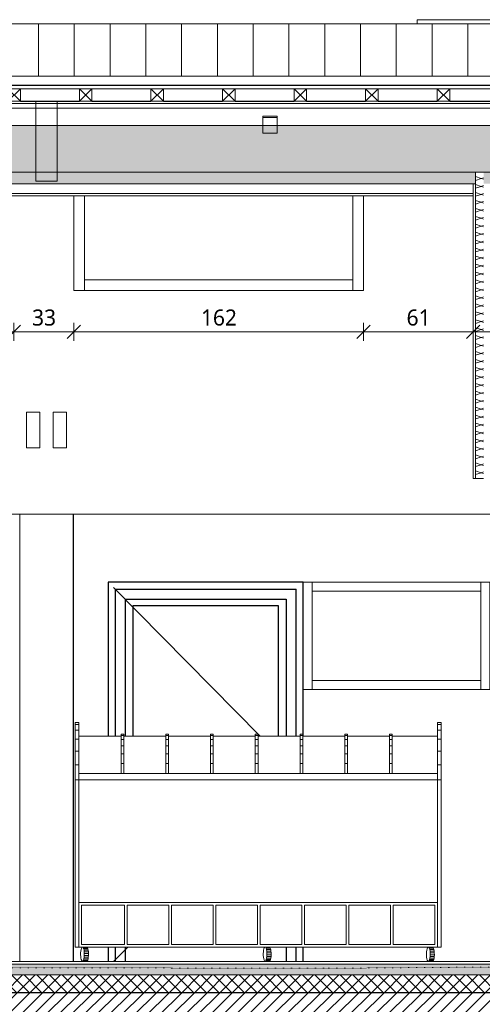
# Model space of a CAD drawing. Header units: millimetres. Extents: x -14541 to 215560, y -3285 to 6136.
# Tile 47 of 50: x 190417 to 193004, y -240 to 5264. Entities that reach past the tile are written whole.
import ezdxf

# ---------------------------------------------------------------- set-up
doc = ezdxf.new("R2010")
doc.units = ezdxf.units.MM
doc.linetypes.add('A-pointilles', pattern=[0.53, 0, -0.53])
for name, color, linetype, lineweight in [('A-ANNO-DIMS', 211, 'Continuous', 9), ('A-ANNO-DIMS-50', 211, 'Continuous', 9), ('A-COLS', 52, 'Continuous', 13), ('A-DETL-GENF', 92, 'Continuous', 13), ('A-DOOR', 31, 'Continuous', 25), ('A-DOOR-FRAM', 31, 'Continuous', 25), ('A-FLOR-FNSH', 192, 'Continuous', 13), ('A-FLOR-MCUT', 51, 'Continuous', 13), ('A-FLOR-PATT', 8, 'Continuous', 13), ('A-GENM', 13, 'Continuous', 13), ('A-GLAZ-CWMG', 51, 'Continuous', 13), ('A-ROOF', 132, 'Continuous', 13), ('A-ROOF-FNSH', 132, 'Continuous', 13), ('A-ROOF-PATT', 132, 'Continuous', 13), ('A-WALL', 113, 'Continuous', 13), ('A-WALL-FNSH', 113, 'Continuous', 13), ('A-WALL-PATT', 111, 'Continuous', 13), ('C-TOPO-FNSH', 192, 'A-pointilles', 13), ('I-WALL', 2, 'Continuous', 13), ('Q-SPCQ', 91, 'Continuous', 13), ('S-BEAM', 12, 'Continuous', 13)]:
    doc.layers.add(name, color=color, linetype=linetype, lineweight=lineweight)
doc.styles.add('Trebuchet MS', font='trebuc.ttf', dxfattribs={"height": 90})
doc.dimstyles.new('Cotes100e_Intérieur', dxfattribs={"dimscale": 304.8, "dimtxt": 92.785582, "dimasz": 0.246063, "dimexe": 0.164042, "dimexo": 0.0625, "dimgap": 0.032808, "dimtad": 1, "dimdec": 0, "dimlfac": 0.1, "dimzin": 0, "dimdsep": 46, "dimtxsty": 'Trebuchet MS', "dimblk1": 'OBLIQUE', "dimblk2": 'OBLIQUE', "dimsah": 1, "dimcen": 0.09, "dimdle": 0.164042, "dimazin": 0, "dimtfac": 1, "dimtdec": 4, "dimtix": 1, "dimtmove": 0, "dimatfit": 3, "dimfxl": 0.164042, "dimfxlon": 1, "dimtvp": 1, "dimtolj": 1, "dimtzin": 0, "dimarcsym": 2})
pattern_1 = [(262.1, (194848.955, 4687.28), (36.34543, -195.43527), [15.715, -110.008]), (262.1, (194869.29, 4605.13), (36.34543, -195.43527), [15.715, -110.008]), (262.1, (194813.5, 4660.47), (36.34543, -195.43527), [15.715, -110.008]), (262.1, (194833.835, 4578.316), (36.34543, -195.43527), [15.715, -110.008]), (288.665, (194846.795, 4671.713), (143.595444, -337.245644), [35.141, -245.986]), (288.665, (194858.042, 4638.42), (143.595444, -337.245644), [35.141, -245.986]), (288.665, (194811.342, 4644.9), (143.595444, -337.245644), [35.141, -245.986]), (288.665, (194822.59, 4611.608), (143.595444, -337.245644), [35.141, -245.986]), (352.1, (194887.014, 4618.534), (-178.1552, 88.18539), [15.715, -110.008]), (352.1, (194813.5, 4660.47), (-178.1552, 88.18539), [15.715, -110.008]), (352.1, (194851.56, 4591.72), (-178.1552, 88.18539), [15.715, -110.008]), (352.1, (194778.05, 4633.654), (-178.1552, 88.18539), [15.715, -110.008]), (325.535, (194858.042, 4638.42), (-285.405624, 229.995447), [35.141, -245.986]), (325.535, (194829.07, 4658.307), (-285.405624, 229.995447), [35.141, -245.986]), (325.535, (194822.59, 4611.608), (-285.405624, 229.995447), [35.141, -245.986]), (325.535, (194793.616, 4631.494), (-285.405624, 229.995447), [35.141, -245.986])]

# ---------------------------------------------------------------- blocks, each defined once
blk = doc.blocks.new('Family - Object-249928-COUPE DD_50')
at = {"layer": 'A-GENM', "lineweight": 18}
for p, q in [((5066.6, 1262.5), (5066.6, 1270)), ((5066.6, 1270), (5081.6, 1270)), ((5081.6, 1262.5), (5081.6, 1270)), ((5066.6, 1240.5), (5066.6, 1262.5)), ((5066.6, 1262.5), (5081.6, 1262.5)), ((5066.6, 1205.6), (5066.6, 1240.5)), ((5066.6, 1240.5), (5081.6, 1240.5)), ((5081.6, 1262.5), (5081.6, 1240.5)), ((5081.6, 1240.5), (5081.6, 1205.6)), ((5066.6, 1160), (5066.6, 1205.6)), ((5066.6, 1205.6), (5081.6, 1205.6)), ((5066.6, 1106.9), (5066.6, 1160)), ((5081.6, 1160), (5066.6, 1160)), ((5081.6, 1205.6), (5081.6, 1160)), ((5081.6, 1106.9), (5081.6, 1160)), ((5066.6, 1050), (5066.6, 1106.9)), ((5066.6, 1106.9), (5081.6, 1106.9)), ((5081.6, 1106.9), (5081.6, 1050)), ((5081.6, 1050), (5066.6, 1050))]:
    blk.add_line(p, q, dxfattribs=at)
blk = doc.blocks.new('Family - Object-249930-COUPE DD_50')
at = {"layer": 'A-GENM', "lineweight": 18}
for p, q in [((6085.6, 1324.1), (6085.6, 1335)), ((6085.6, 1335), (6105.6, 1335)), ((6085.6, 1292.1), (6085.6, 1324.1)), ((6105.6, 1324.1), (6085.6, 1324.1)), ((6105.6, 1335), (6105.6, 1324.1)), ((6105.6, 1324.1), (6105.6, 1292.1)), ((6085.6, 1241.3), (6085.6, 1292.1)), ((6105.6, 1292.1), (6085.6, 1292.1)), ((6105.6, 1292.1), (6105.6, 1241.3)), ((6085.6, 1175), (6085.6, 1241.3)), ((6085.6, 1241.3), (6105.6, 1241.3)), ((6105.6, 1241.3), (6105.6, 1175)), ((6085.6, 1097.8), (6085.6, 1175)), ((6105.6, 1175), (6085.6, 1175)), ((6105.6, 1175), (6105.6, 1097.8)), ((6085.6, 1015), (6085.6, 1097.8)), ((6105.6, 1097.8), (6085.6, 1097.8)), ((6105.6, 1097.8), (6105.6, 1015)), ((6085.6, 80), (6085.6, 1015)), ((6105.6, 1015), (6085.6, 1015)), ((6105.6, 1015), (6105.6, 80)), ((6085.6, 80), (6105.6, 80))]:
    blk.add_line(p, q, dxfattribs=at)
blk = doc.blocks.new('Family - Object-249932-COUPE DD_50')
at = {"layer": 'A-GENM', "lineweight": 18}
for p, q in [((4059.1, 1324.1), (4059.1, 1335)), ((4059.1, 1335), (4079.1, 1335)), ((4059.1, 1292.1), (4059.1, 1324.1)), ((4079.1, 1324.1), (4059.1, 1324.1)), ((4079.1, 1335), (4079.1, 1324.1)), ((4079.1, 1324.1), (4079.1, 1292.1)), ((4059.1, 1241.3), (4059.1, 1292.1)), ((4079.1, 1292.1), (4059.1, 1292.1)), ((4079.1, 1292.1), (4079.1, 1241.3)), ((4059.1, 1175), (4059.1, 1241.3)), ((4059.1, 1241.3), (4079.1, 1241.3)), ((4079.1, 1241.3), (4079.1, 1175)), ((4059.1, 1097.8), (4059.1, 1175)), ((4079.1, 1175), (4059.1, 1175)), ((4079.1, 1175), (4079.1, 1097.8)), ((4059.1, 1015), (4059.1, 1097.8)), ((4079.1, 1097.8), (4059.1, 1097.8)), ((4079.1, 1097.8), (4079.1, 1015)), ((4079.1, 1015), (4059.1, 1015)), ((4059.1, 1015), (4059.1, 80)), ((4079.1, 80), (4079.1, 1015)), ((4059.1, 80), (4079.1, 80))]:
    blk.add_line(p, q, dxfattribs=at)
blk = doc.blocks.new('Family - Object-249934-COUPE DD_50')
at = {"layer": 'A-GENM', "lineweight": 18}
for p, q in [((5816.6, 1262.5), (5816.6, 1270)), ((5816.6, 1270), (5831.6, 1270)), ((5831.6, 1262.5), (5831.6, 1270)), ((5816.6, 1240.5), (5816.6, 1262.5)), ((5816.6, 1262.5), (5831.6, 1262.5)), ((5816.6, 1205.6), (5816.6, 1240.5)), ((5816.6, 1240.5), (5831.6, 1240.5)), ((5831.6, 1262.5), (5831.6, 1240.5)), ((5831.6, 1240.5), (5831.6, 1205.6)), ((5816.6, 1160), (5816.6, 1205.6)), ((5816.6, 1205.6), (5831.6, 1205.6)), ((5816.6, 1106.9), (5816.6, 1160)), ((5831.6, 1160), (5816.6, 1160)), ((5831.6, 1205.6), (5831.6, 1160)), ((5831.6, 1106.9), (5831.6, 1160)), ((5816.6, 1050), (5816.6, 1106.9)), ((5816.6, 1106.9), (5831.6, 1106.9)), ((5831.6, 1106.9), (5831.6, 1050)), ((5831.6, 1050), (5816.6, 1050))]:
    blk.add_line(p, q, dxfattribs=at)
blk = doc.blocks.new('Family - Object-249936-COUPE DD_50')
at = {"layer": 'A-GENM', "lineweight": 18}
for p, q in [((4316.6, 1262.5), (4316.6, 1270)), ((4316.6, 1270), (4331.6, 1270)), ((4331.6, 1262.5), (4331.6, 1270)), ((4316.6, 1240.5), (4316.6, 1262.5)), ((4316.6, 1262.5), (4331.6, 1262.5)), ((4316.6, 1205.6), (4316.6, 1240.5)), ((4316.6, 1240.5), (4331.6, 1240.5)), ((4331.6, 1262.5), (4331.6, 1240.5)), ((4331.6, 1240.5), (4331.6, 1205.6)), ((4316.6, 1160), (4316.6, 1205.6)), ((4316.6, 1205.6), (4331.6, 1205.6)), ((4316.6, 1106.9), (4316.6, 1160)), ((4331.6, 1160), (4316.6, 1160)), ((4331.6, 1205.6), (4331.6, 1160)), ((4331.6, 1106.9), (4331.6, 1160)), ((4316.6, 1050), (4316.6, 1106.9)), ((4316.6, 1106.9), (4331.6, 1106.9)), ((4331.6, 1106.9), (4331.6, 1050)), ((4331.6, 1050), (4316.6, 1050))]:
    blk.add_line(p, q, dxfattribs=at)
blk = doc.blocks.new('Family - Object-249938-COUPE DD_50')
at = {"layer": 'A-GENM', "lineweight": 18}
for p, q in [((5566.6, 1262.5), (5566.6, 1270)), ((5566.6, 1270), (5581.6, 1270)), ((5581.6, 1262.5), (5581.6, 1270)), ((5566.6, 1240.5), (5566.6, 1262.5)), ((5566.6, 1262.5), (5581.6, 1262.5)), ((5566.6, 1205.6), (5566.6, 1240.5)), ((5566.6, 1240.5), (5581.6, 1240.5)), ((5581.6, 1262.5), (5581.6, 1240.5)), ((5581.6, 1240.5), (5581.6, 1205.6)), ((5566.6, 1160), (5566.6, 1205.6)), ((5566.6, 1205.6), (5581.6, 1205.6)), ((5566.6, 1106.9), (5566.6, 1160)), ((5581.6, 1160), (5566.6, 1160)), ((5581.6, 1205.6), (5581.6, 1160)), ((5581.6, 1106.9), (5581.6, 1160)), ((5566.6, 1050), (5566.6, 1106.9)), ((5566.6, 1106.9), (5581.6, 1106.9)), ((5581.6, 1106.9), (5581.6, 1050)), ((5581.6, 1050), (5566.6, 1050))]:
    blk.add_line(p, q, dxfattribs=at)
blk = doc.blocks.new('Family - Object-249940-COUPE DD_50')
at = {"layer": 'A-GENM', "lineweight": 18}
for p, q in [((4816.6, 1262.5), (4816.6, 1270)), ((4816.6, 1270), (4831.6, 1270)), ((4831.6, 1262.5), (4831.6, 1270)), ((4816.6, 1240.5), (4816.6, 1262.5)), ((4816.6, 1262.5), (4831.6, 1262.5)), ((4816.6, 1205.6), (4816.6, 1240.5)), ((4816.6, 1240.5), (4831.6, 1240.5)), ((4831.6, 1262.5), (4831.6, 1240.5)), ((4831.6, 1240.5), (4831.6, 1205.6)), ((4816.6, 1160), (4816.6, 1205.6)), ((4816.6, 1205.6), (4831.6, 1205.6)), ((4816.6, 1106.9), (4816.6, 1160)), ((4831.6, 1160), (4816.6, 1160)), ((4831.6, 1205.6), (4831.6, 1160)), ((4831.6, 1106.9), (4831.6, 1160)), ((4816.6, 1050), (4816.6, 1106.9)), ((4816.6, 1106.9), (4831.6, 1106.9)), ((4831.6, 1106.9), (4831.6, 1050)), ((4831.6, 1050), (4816.6, 1050))]:
    blk.add_line(p, q, dxfattribs=at)
blk = doc.blocks.new('Family - Object-249942-COUPE DD_50')
at = {"layer": 'A-GENM', "lineweight": 18}
for p, q in [((5316.6, 1262.5), (5316.6, 1270)), ((5316.6, 1270), (5331.6, 1270)), ((5331.6, 1262.5), (5331.6, 1270)), ((5316.6, 1240.5), (5316.6, 1262.5)), ((5316.6, 1262.5), (5331.6, 1262.5)), ((5316.6, 1205.6), (5316.6, 1240.5)), ((5316.6, 1240.5), (5331.6, 1240.5)), ((5331.6, 1262.5), (5331.6, 1240.5)), ((5331.6, 1240.5), (5331.6, 1205.6)), ((5316.6, 1160), (5316.6, 1205.6)), ((5316.6, 1205.6), (5331.6, 1205.6)), ((5316.6, 1106.9), (5316.6, 1160)), ((5331.6, 1160), (5316.6, 1160)), ((5331.6, 1205.6), (5331.6, 1160)), ((5331.6, 1106.9), (5331.6, 1160)), ((5316.6, 1050), (5316.6, 1106.9)), ((5316.6, 1106.9), (5331.6, 1106.9)), ((5331.6, 1106.9), (5331.6, 1050)), ((5331.6, 1050), (5316.6, 1050))]:
    blk.add_line(p, q, dxfattribs=at)
blk = doc.blocks.new('Family - Object-249944-COUPE DD_50')
at = {"layer": 'A-GENM', "lineweight": 18}
for p, q in [((4566.6, 1262.5), (4566.6, 1270)), ((4566.6, 1270), (4581.6, 1270)), ((4581.6, 1262.5), (4581.6, 1270)), ((4566.6, 1240.5), (4566.6, 1262.5)), ((4566.6, 1262.5), (4581.6, 1262.5)), ((4566.6, 1205.6), (4566.6, 1240.5)), ((4566.6, 1240.5), (4581.6, 1240.5)), ((4581.6, 1262.5), (4581.6, 1240.5)), ((4581.6, 1240.5), (4581.6, 1205.6)), ((4566.6, 1160), (4566.6, 1205.6)), ((4566.6, 1205.6), (4581.6, 1205.6)), ((4566.6, 1106.9), (4566.6, 1160)), ((4581.6, 1160), (4566.6, 1160)), ((4581.6, 1205.6), (4581.6, 1160)), ((4581.6, 1106.9), (4581.6, 1160)), ((4566.6, 1050), (4566.6, 1106.9)), ((4566.6, 1106.9), (4581.6, 1106.9)), ((4581.6, 1106.9), (4581.6, 1050)), ((4581.6, 1050), (4566.6, 1050))]:
    blk.add_line(p, q, dxfattribs=at)
blk = doc.blocks.new('Family - Object-249872-COUPE DD_50')
at = {"layer": 'A-GENM', "lineweight": 18}
for p, q in [((4316.6, 1259), (4079.1, 1259)), ((4566.6, 1259), (4331.6, 1259)), ((4816.6, 1259), (4581.6, 1259)), ((5066.6, 1259), (4831.6, 1259)), ((5316.6, 1259), (5081.6, 1259)), ((5566.6, 1259), (5331.6, 1259)), ((5816.6, 1259), (5581.6, 1259)), ((6085.6, 1259), (5831.6, 1259)), ((4079.1, 1050), (6085.6, 1050)), ((4079.1, 1015), (6085.6, 1015)), ((4079.1, 80), (4079.1, 330)), ((4079.1, 330), (6085.6, 330)), ((4094.1, 95), (4094.1, 315)), ((4334.6, 315), (4094.1, 315)), ((4334.6, 315), (4334.6, 95)), ((4582.6, 315), (4349.6, 315)), ((4349.6, 95), (4349.6, 315)), ((4582.6, 315), (4582.6, 95)), ((4597.6, 95), (4597.6, 315)), ((4830.6, 315), (4597.6, 315)), ((4830.6, 315), (4830.6, 95)), ((4845.6, 315), (5078.6, 315)), ((4845.6, 315), (4845.6, 95)), ((5078.6, 315), (5078.6, 95)), ((5326.6, 315), (5093.6, 315)), ((5093.6, 95), (5093.6, 315)), ((5326.6, 315), (5326.6, 95)), ((5341.6, 95), (5341.6, 315)), ((5574.6, 315), (5341.6, 315)), ((5574.6, 315), (5574.6, 95)), ((5589.6, 95), (5589.6, 315)), ((5589.6, 315), (5822.6, 315)), ((5822.6, 315), (5822.6, 95)), ((5837.6, 95), (5837.6, 315)), ((6070.6, 315), (5837.6, 315)), ((6070.6, 315), (6070.6, 95)), ((6085.6, 330), (6085.6, 315)), ((6085.6, 95), (6085.6, 315)), ((4079.1, 80), (6085.6, 80)), ((4090.8, 57.4), (4090, 47.5)), ((4092.3, 66.1), (4090.8, 57.4)), ((4092.3, 66.1), (4094.3, 73.1)), ((4334.6, 95), (4094.1, 95)), ((4094.3, 73.1), (4096.7, 77.8)), ((4096.7, 77.8), (4099.4, 80)), ((4099.4, 80), (4102.1, 79.4)), ((4102.1, 79.4), (4125.2, 79.4)), ((4104.6, 76.2), (4102.1, 79.4)), ((4106.9, 70.5), (4104.6, 76.2)), ((4104.6, 76.2), (4127.8, 76.2)), ((4108.7, 62.7), (4106.9, 70.5)), ((4106.9, 70.5), (4130.1, 70.5)), ((4109.9, 53.4), (4108.7, 62.7)), ((4108.7, 62.7), (4131.9, 62.7)), ((4125.2, 79.4), (4122.5, 80)), ((4127.8, 76.2), (4125.2, 79.4)), ((4130.1, 70.5), (4127.8, 76.2)), ((4131.9, 62.7), (4130.1, 70.5)), ((4133.1, 53.4), (4131.9, 62.7)), ((4349.6, 95), (4582.6, 95)), ((4830.6, 95), (4597.6, 95)), ((5078.6, 95), (4845.6, 95)), ((5093.6, 95), (5326.6, 95)), ((5111.6, 53.4), (5112.8, 62.7)), ((5112.8, 62.7), (5114.6, 70.5)), ((5116.9, 76.2), (5114.6, 70.5)), ((5116.9, 76.2), (5119.4, 79.4)), ((5122.1, 80), (5119.4, 79.4)), ((5122.1, 80), (5124.8, 77.8)), ((5127.2, 73.1), (5124.8, 77.8)), ((5124.8, 77.8), (5148, 77.8)), ((5127.2, 73.1), (5150.4, 73.1)), ((5129.2, 66.1), (5127.2, 73.1)), ((5129.2, 66.1), (5130.7, 57.4)), ((5152.4, 66.1), (5129.2, 66.1)), ((5131.5, 47.5), (5130.7, 57.4)), ((5130.7, 57.4), (5153.9, 57.4)), ((5148, 77.8), (5145.3, 80)), ((5150.4, 73.1), (5148, 77.8)), ((5152.4, 66.1), (5150.4, 73.1)), ((5153.9, 57.4), (5152.4, 66.1)), ((5153.9, 57.4), (5154.7, 47.5)), ((5341.6, 95), (5574.6, 95)), ((5589.6, 95), (5822.6, 95)), ((5837.6, 95), (6070.6, 95)), ((6024.1, 53.4), (6025.3, 62.7)), ((6025.3, 62.7), (6027.1, 70.5)), ((6027.1, 70.5), (6029.4, 76.2)), ((6029.4, 76.2), (6031.9, 79.4)), ((6031.9, 79.4), (6034.6, 80)), ((6034.6, 80), (6037.3, 77.8)), ((6037.3, 77.8), (6039.7, 73.1)), ((6060.5, 77.8), (6037.3, 77.8)), ((6039.7, 73.1), (6062.9, 73.1)), ((6039.7, 73.1), (6041.7, 66.1)), ((6041.7, 66.1), (6064.9, 66.1)), ((6041.7, 66.1), (6043.2, 57.4)), ((6043.2, 57.4), (6044, 47.5)), ((6066.4, 57.4), (6043.2, 57.4)), ((6060.5, 77.8), (6057.8, 80)), ((6062.9, 73.1), (6060.5, 77.8)), ((6064.9, 66.1), (6062.9, 73.1)), ((6064.9, 66.1), (6066.4, 57.4)), ((6066.4, 57.4), (6067.2, 47.5)), ((6085.6, 80), (6085.6, 95)), ((4090, 47.5), (4089.8, 37)), ((4090.4, 26.8), (4089.8, 37)), ((4091.6, 17.5), (4090.4, 26.8)), ((4093.4, 9.7), (4091.6, 17.5)), ((4095.7, 4), (4093.4, 9.7)), ((4098.2, 0.8), (4095.7, 4)), ((4098.2, 0.8), (4100.9, 0.2)), ((4100.9, 0.2), (4103.6, 2.4)), ((4100.9, 0.2), (4124.1, 0.2)), ((4103.6, 2.4), (4106, 7.1)), ((4126.8, 2.4), (4103.6, 2.4)), ((4106, 7.1), (4108, 14.1)), ((4106, 7.1), (4129.2, 7.1)), ((4109.5, 22.8), (4108, 14.1)), ((4108, 14.1), (4131.2, 14.1)), ((4109.5, 22.8), (4110.3, 32.8)), ((4132.7, 22.8), (4109.5, 22.8)), ((4110.5, 43.2), (4109.9, 53.4)), ((4133.1, 53.4), (4109.9, 53.4)), ((4110.3, 32.8), (4110.5, 43.2)), ((4110.3, 32.8), (4133.5, 32.8)), ((4133.7, 43.2), (4110.5, 43.2)), ((4124.1, 0.2), (4126.8, 2.4)), ((4126.8, 2.4), (4129.2, 7.1)), ((4129.2, 7.1), (4131.2, 14.1)), ((4131.2, 14.1), (4132.7, 22.8)), ((4132.7, 22.8), (4133.5, 32.8)), ((4133.7, 43.2), (4133.1, 53.4)), ((4133.5, 32.8), (4133.7, 43.2)), ((5111, 43.2), (5111.6, 53.4)), ((5111, 43.2), (5111.2, 32.8)), ((5112, 22.8), (5111.2, 32.8)), ((5112, 22.8), (5113.5, 14.1)), ((5115.5, 7.1), (5113.5, 14.1)), ((5117.9, 2.4), (5115.5, 7.1)), ((5120.6, 0.2), (5117.9, 2.4)), ((5123.3, 0.8), (5120.6, 0.2)), ((5143.7, 0.2), (5120.6, 0.2)), ((5125.8, 4), (5123.3, 0.8)), ((5123.3, 0.8), (5146.4, 0.8)), ((5128.1, 9.7), (5125.8, 4)), ((5149, 4), (5125.8, 4)), ((5129.9, 17.5), (5128.1, 9.7)), ((5128.1, 9.7), (5151.3, 9.7)), ((5131.1, 26.8), (5129.9, 17.5)), ((5153.1, 17.5), (5129.9, 17.5)), ((5131.7, 37), (5131.1, 26.8)), ((5131.1, 26.8), (5154.3, 26.8)), ((5131.5, 47.5), (5131.7, 37)), ((5154.7, 47.5), (5131.5, 47.5)), ((5154.9, 37), (5131.7, 37)), ((5143.7, 0.2), (5146.4, 0.8)), ((5146.4, 0.8), (5149, 4)), ((5149, 4), (5151.3, 9.7)), ((5151.3, 9.7), (5153.1, 17.5)), ((5153.1, 17.5), (5154.3, 26.8)), ((5154.3, 26.8), (5154.9, 37)), ((5154.9, 37), (5154.7, 47.5)), ((6023.5, 43.2), (6024.1, 53.4)), ((6023.7, 32.8), (6023.5, 43.2)), ((6024.5, 22.8), (6023.7, 32.8)), ((6026, 14.1), (6024.5, 22.8)), ((6028, 7.1), (6026, 14.1)), ((6030.4, 2.4), (6028, 7.1)), ((6033.1, 0.2), (6030.4, 2.4)), ((6035.8, 0.8), (6033.1, 0.2)), ((6056.2, 0.2), (6033.1, 0.2)), ((6038.3, 4), (6035.8, 0.8)), ((6035.8, 0.8), (6058.9, 0.8)), ((6040.6, 9.7), (6038.3, 4)), ((6061.5, 4), (6038.3, 4)), ((6042.4, 17.5), (6040.6, 9.7)), ((6040.6, 9.7), (6063.8, 9.7)), ((6043.6, 26.8), (6042.4, 17.5)), ((6065.6, 17.5), (6042.4, 17.5)), ((6044.2, 37), (6043.6, 26.8)), ((6043.6, 26.8), (6066.8, 26.8)), ((6044, 47.5), (6067.2, 47.5)), ((6044, 47.5), (6044.2, 37)), ((6067.4, 37), (6044.2, 37)), ((6058.9, 0.8), (6056.2, 0.2)), ((6058.9, 0.8), (6061.5, 4)), ((6061.5, 4), (6063.8, 9.7)), ((6063.8, 9.7), (6065.6, 17.5)), ((6065.6, 17.5), (6066.8, 26.8)), ((6066.8, 26.8), (6067.4, 37)), ((6067.2, 47.5), (6067.4, 37))]:
    blk.add_line(p, q, dxfattribs=at)
blk = doc.blocks.new('PU24-01_SAINTJULIEN_ReconstructionGroupeScolaire_AVP_3D Vestiaires maternelles_ifc-15-COUPE DD_50')
at = {"layer": 'A-GENM', "color": 10, "lineweight": 18}
for name in ['Family - Object-249932-COUPE DD_50', 'Family - Object-249930-COUPE DD_50', 'Family - Object-249936-COUPE DD_50', 'Family - Object-249944-COUPE DD_50', 'Family - Object-249940-COUPE DD_50', 'Family - Object-249928-COUPE DD_50', 'Family - Object-249942-COUPE DD_50', 'Family - Object-249938-COUPE DD_50', 'Family - Object-249934-COUPE DD_50', 'Family - Object-249872-COUPE DD_50']:
    blk.add_blockref(name, (4945.6, 0), dxfattribs=at)
blk = doc.blocks.new('Family - IfcBeam - POTEAU-251726-COUPE DD_50')
at = {"layer": 'S-BEAM', "color": 10, "lineweight": 18}
for p, q in [((8696.2, 2499.1), (8696.2, 0)), ((8993.2, 2499.1), (8993.2, 0))]:
    blk.add_line(p, q, dxfattribs=at)
blk = doc.blocks.new('Family - IfcBeam - POUTRE-251738-COUPE DD_50')
at = {"layer": 'S-BEAM', "color": 10, "lineweight": 18}
for p, q in [((8784.7, 4807.9), (8784.7, 4796.2)), ((8891.9, 4796.2), (8784.7, 4796.2)), ((8784.7, 4796.2), (8784.7, 4743.9)), ((8904.7, 4796.2), (8891.9, 4796.2)), ((8904.7, 4807.9), (8904.7, 4796.2)), ((8904.7, 4743.9), (8904.7, 4796.2)), ((8784.7, 4743.9), (8784.7, 4361.3)), ((8904.7, 4361.3), (8904.7, 4743.9)), ((8784.7, 4361.3), (8886.6, 4361.3)), ((8886.6, 4361.3), (8904.7, 4361.3))]:
    blk.add_line(p, q, dxfattribs=at)
blk = doc.blocks.new('Family - IfcBeam - POUTRE-251870-COUPE DD_50')
at = {"layer": 'S-BEAM', "color": 10, "lineweight": 18}
for p, q in [((8799.8, 3070), (8732.2, 3070)), ((8732.2, 3070), (8732.2, 3050.3)), ((8732.2, 3050.3), (8732.2, 2870)), ((8807.2, 3070), (8799.8, 3070)), ((8807.2, 2889.7), (8807.2, 3070)), ((8732.2, 2870), (8739.5, 2870)), ((8739.5, 2870), (8807.2, 2870)), ((8807.2, 2870), (8807.2, 2889.7))]:
    blk.add_line(p, q, dxfattribs=at)
blk = doc.blocks.new('Family - IfcBeam - POUTRE-252002-COUPE DD_50')
at = {"layer": 'S-BEAM', "color": 10, "lineweight": 18}
for p, q in [((8949.8, 3070), (8882.2, 3070)), ((8882.2, 3070), (8882.2, 3050.3)), ((8882.2, 3050.3), (8882.2, 2870)), ((8957.2, 3070), (8949.8, 3070)), ((8957.2, 2889.7), (8957.2, 3070)), ((8882.2, 2870), (8889.5, 2870)), ((8889.5, 2870), (8957.2, 2870)), ((8957.2, 2870), (8957.2, 2889.7))]:
    blk.add_line(p, q, dxfattribs=at)
blk = doc.blocks.new('Family - IfcBeam - ENTRETOISE-252072-COUPE DD_50')
at = {"layer": 'S-BEAM', "color": 10, "lineweight": 18}
for p, q in [((10053.6, 4725.3), (10133.6, 4725.3)), ((10053.6, 4725.3), (10053.6, 4717.2)), ((10132.9, 4717.2), (10053.6, 4717.2)), ((10053.6, 4717.2), (10053.6, 4716.4)), ((10053.6, 4716.4), (10053.6, 4630.2)), ((10133.6, 4717.2), (10132.9, 4717.2)), ((10133.6, 4717.2), (10133.6, 4725.3)), ((10133.6, 4632.2), (10133.6, 4717.2)), ((10053.6, 4630.2), (10055.5, 4630.2)), ((10055.5, 4630.2), (10133.6, 4630.2)), ((10133.6, 4630.2), (10133.6, 4632.2))]:
    blk.add_line(p, q, dxfattribs=at)
blk = doc.blocks.new('Family - IfcBeam - PANNE-252506-COUPE DD_50')
at = {"layer": 'S-BEAM', "color": 10, "lineweight": 18}
for p, q in [((11161.7, 4796), (-934.6, 4796)), ((13050.4, 4796), (11161.7, 4796)), ((277.3, 4770.1), (13050.4, 4770.2))]:
    blk.add_line(p, q, dxfattribs=at)
blk = doc.blocks.new('GROUPE SCOLAIRE ST JULIEN - PRO - Ind A_importrevit_ifc-4-COUPE DD_50')
at = {"layer": 'S-BEAM', "color": 10, "lineweight": 18}
for name in ['Family - IfcBeam - PANNE-252506-COUPE DD_50', 'Family - IfcBeam - POUTRE-251738-COUPE DD_50', 'Family - IfcBeam - ENTRETOISE-252072-COUPE DD_50', 'Family - IfcBeam - POUTRE-251870-COUPE DD_50', 'Family - IfcBeam - POUTRE-252002-COUPE DD_50', 'Family - IfcBeam - POTEAU-251726-COUPE DD_50']:
    blk.add_blockref(name, (0, 0), dxfattribs=at)
blk = doc.blocks.new('PINT_ plein-vitré - P90 vitré-8161177-COUPE DD_50')
at = {"layer": 'A-DOOR', "color": 20}
for p, q in [((9189.9, 2120), (9189.9, 1259)), ((10279.9, 2120), (9189.9, 2120)), ((10279.9, 1259), (10279.9, 2120)), ((9229.9, 1259), (9229.9, 2080)), ((9229.9, 2080), (10239.9, 2080)), ((10239.9, 1259), (10239.9, 2080)), ((9189.9, 80), (9189.9, 0)), ((9229.9, 0), (9229.9, 80)), ((10239.9, 0), (10239.9, 80)), ((10279.9, 0), (10279.9, 80))]:
    blk.add_line(p, q, dxfattribs=at)
at = {"layer": 'A-DOOR', "color": 30, "lineweight": 13}
for p, q in [((10039, 1259), (9219.9, 2090)), ((9298.8, 80), (9219.9, 0))]:
    blk.add_line(p, q, dxfattribs=at)
at = {"layer": 'A-DOOR-FRAM', "color": 20}
for p, q in [((9284.9, 2025), (9284.9, 1259)), ((9284.9, 2025), (10184.9, 2025)), ((9330, 1259), (9330, 1990)), ((9330, 1990), (10140, 1990)), ((10140, 1990), (10140, 1259)), ((10184.9, 2025), (10184.9, 1259)), ((9284.9, 80), (9284.9, 0)), ((10184.9, 80), (10184.9, 0))]:
    blk.add_line(p, q, dxfattribs=at)
blk = doc.blocks.new('Meneau rectangulaire - 50 x 50mm-8493821-COUPE DD_50')
at = {"layer": 'A-GLAZ-CWMG', "color": 30}
for p, q in [((10329.7, 2070), (10329.7, 2120)), ((11273.7, 2120), (11273.7, 2070)), ((11273.7, 2070), (10329.7, 2070))]:
    blk.add_line(p, q, dxfattribs=at)
blk = doc.blocks.new('Meneau rectangulaire - 50 x 50mm-8077849-COUPE DD_50')
at = {"layer": 'A-GLAZ-CWMG', "color": 30}
blk.add_line((10329.7, 2120), (10329.7, 1520), dxfattribs=at)
blk = doc.blocks.new('Meneau rectangulaire - 50 x 50mm-8077736-COUPE DD_50')
at = {"layer": 'A-GLAZ-CWMG', "color": 30}
for p, q in [((12332.7, 2120), (12332.7, 1520)), ((12382.7, 2120), (12382.7, 1520))]:
    blk.add_line(p, q, dxfattribs=at)
blk = doc.blocks.new('Meneau rectangulaire - 50 x 50mm-8493822-COUPE DD_50')
at = {"layer": 'A-GLAZ-CWMG', "color": 30}
for p, q in [((10329.7, 1520), (10329.7, 1570)), ((10329.7, 1570), (11273.7, 1570)), ((11273.7, 1570), (11273.7, 1520))]:
    blk.add_line(p, q, dxfattribs=at)
blk = doc.blocks.new('Meneau rectangulaire - 60 x 60mm-8077862-COUPE DD_50')
at = {"layer": 'A-GLAZ-CWMG', "color": 30}
blk.add_line((10557.2, 3750), (10557.2, 4278.7), dxfattribs=at)
blk = doc.blocks.new('Meneau rectangulaire - 60 x 60mm-8077863-COUPE DD_50')
at = {"layer": 'A-GLAZ-CWMG', "color": 30}
blk.add_line((9057.2, 4278.7), (9057.2, 3750), dxfattribs=at)
blk = doc.blocks.new('Meneau rectangulaire - 60 x 60mm-8360159-COUPE DD_50')
at = {"layer": 'A-GLAZ-CWMG', "color": 30}
for p, q in [((9057.2, 3750), (9057.2, 3810)), ((9057.2, 3810), (10557.2, 3810)), ((10557.2, 3810), (10557.2, 3750))]:
    blk.add_line(p, q, dxfattribs=at)
blk = doc.blocks.new('Panneau Photovoltaïque 1700x1000 - Panneau Photovoltaïque 1800x1134-V32-COUPE DD_50')
at = {"layer": 'Q-SPCQ', "color": 30}
for p, q in [((12716.7, 5263.9), (10916.7, 5263.9)), ((10916.7, 5263.9), (10916.7, 5240)), ((12716.7, 5240), (12716.7, 5263.9))]:
    blk.add_line(p, q, dxfattribs=at)
blk = doc.blocks.new('Répétition de détail - Croix 70x70-8055932-COUPE DD_50')
at = {"layer": 'A-DETL-GENF'}
for p, q in [((8698.8, 4877.9), (8628.8, 4877.9)), ((8628.8, 4877.9), (8698.8, 4877.9)), ((8698.8, 4807.9), (8628.8, 4877.9)), ((8698.8, 4877.9), (8628.8, 4807.9)), ((8698.8, 4807.9), (8698.8, 4877.9)), ((8698.8, 4877.9), (8698.8, 4807.9)), ((9098.8, 4877.9), (9028.8, 4877.9)), ((9028.8, 4877.9), (9028.8, 4807.9)), ((9028.8, 4877.9), (9098.8, 4877.9)), ((9028.8, 4807.9), (9028.8, 4877.9)), ((9098.8, 4807.9), (9028.8, 4877.9)), ((9098.8, 4877.9), (9028.8, 4807.9)), ((9098.8, 4807.9), (9098.8, 4877.9)), ((9098.8, 4877.9), (9098.8, 4807.9)), ((9498.8, 4877.9), (9428.8, 4877.9)), ((9428.8, 4877.9), (9428.8, 4807.9)), ((9428.8, 4877.9), (9498.8, 4877.9)), ((9428.8, 4807.9), (9428.8, 4877.9)), ((9498.8, 4807.9), (9428.8, 4877.9)), ((9498.8, 4877.9), (9428.8, 4807.9)), ((9498.8, 4807.9), (9498.8, 4877.9)), ((9498.8, 4877.9), (9498.8, 4807.9)), ((9898.8, 4877.9), (9828.8, 4877.9)), ((9828.8, 4877.9), (9828.8, 4807.9)), ((9828.8, 4877.9), (9898.8, 4877.9)), ((9828.8, 4807.9), (9828.8, 4877.9)), ((9898.8, 4807.9), (9828.8, 4877.9)), ((9898.8, 4877.9), (9828.8, 4807.9)), ((9898.8, 4807.9), (9898.8, 4877.9)), ((9898.8, 4877.9), (9898.8, 4807.9)), ((10298.8, 4877.9), (10228.8, 4877.9)), ((10228.8, 4877.9), (10228.8, 4807.9)), ((10228.8, 4877.9), (10298.8, 4877.9)), ((10228.8, 4807.9), (10228.8, 4877.9)), ((10298.8, 4807.9), (10228.8, 4877.9)), ((10298.8, 4877.9), (10228.8, 4807.9)), ((10298.8, 4807.9), (10298.8, 4877.9)), ((10298.8, 4877.9), (10298.8, 4807.9)), ((10698.8, 4877.9), (10628.8, 4877.9)), ((10628.8, 4877.9), (10628.8, 4807.9)), ((10628.8, 4877.9), (10698.8, 4877.9)), ((10628.8, 4807.9), (10628.8, 4877.9)), ((10698.8, 4807.9), (10628.8, 4877.9)), ((10698.8, 4877.9), (10628.8, 4807.9)), ((10698.8, 4807.9), (10698.8, 4877.9)), ((10698.8, 4877.9), (10698.8, 4807.9)), ((11098.8, 4877.9), (11028.8, 4877.9)), ((11028.8, 4877.9), (11028.8, 4807.9)), ((11028.8, 4877.9), (11098.8, 4877.9)), ((11028.8, 4807.9), (11028.8, 4877.9)), ((11098.8, 4807.9), (11028.8, 4877.9)), ((11098.8, 4877.9), (11028.8, 4807.9)), ((11098.8, 4807.9), (11098.8, 4877.9)), ((11098.8, 4877.9), (11098.8, 4807.9)), ((8628.8, 4807.9), (8698.8, 4807.9)), ((8698.8, 4807.9), (8628.8, 4807.9)), ((9028.8, 4807.9), (9098.8, 4807.9)), ((9098.8, 4807.9), (9028.8, 4807.9)), ((9428.8, 4807.9), (9498.8, 4807.9)), ((9498.8, 4807.9), (9428.8, 4807.9)), ((9828.8, 4807.9), (9898.8, 4807.9)), ((9898.8, 4807.9), (9828.8, 4807.9)), ((10228.8, 4807.9), (10298.8, 4807.9)), ((10298.8, 4807.9), (10228.8, 4807.9)), ((10628.8, 4807.9), (10698.8, 4807.9)), ((10698.8, 4807.9), (10628.8, 4807.9)), ((11028.8, 4807.9), (11098.8, 4807.9)), ((11098.8, 4807.9), (11028.8, 4807.9))]:
    blk.add_line(p, q, dxfattribs=at)
blk = doc.blocks.new('DIMBLOCK20-COUPE DD_50')
at = {"layer": 'A-ANNO-DIMS-50'}
for p, q in [((188851.9, 3518.8), (188851.9, 3568.8)), ((188851.9, 3518.8), (188889.4, 3556.3)), ((190385.3, 3518.8), (190385.3, 3568.8)), ((190385.3, 3518.8), (190422.8, 3556.3)), ((188851.9, 3518.8), (188814.4, 3481.3)), ((188851.9, 3518.8), (190435.3, 3518.8)), ((188851.9, 3518.8), (188851.9, 3468.8)), ((190385.3, 3518.8), (190347.8, 3481.3)), ((190385.3, 3518.8), (190385.3, 3468.8))]:
    blk.add_line(p, q, dxfattribs=at)
at = {"layer": 'A-ANNO-DIMS-50', "color": 0, "insert": (189519.5, 3644), "char_height": 90, "width": 237.783, "attachment_point": 1, "line_spacing_factor": 1.048425, "style": 'Trebuchet MS'}
blk.add_mtext('153', dxfattribs=at)
blk = doc.blocks.new('_Oblique')
at = {"color": 0, "linetype": 'ByBlock', "lineweight": -2}
blk.add_line((-0.5, -0.5), (0.5, 0.5), dxfattribs=at)
blk = doc.blocks.new('DIMBLOCK21-COUPE DD_50')
at = {"layer": 'A-ANNO-DIMS-50'}
for p, q in [((190719.9, 3518.8), (190719.9, 3568.8)), ((190719.9, 3518.8), (190757.4, 3556.3)), ((192339.9, 3518.8), (192339.9, 3568.8)), ((192339.9, 3518.8), (192377.4, 3556.3)), ((190669.9, 3518.8), (192389.9, 3518.8)), ((190719.9, 3518.8), (190682.4, 3481.3)), ((190719.9, 3518.8), (190719.9, 3468.8)), ((192339.9, 3518.8), (192302.4, 3481.3)), ((192339.9, 3518.8), (192339.9, 3468.8))]:
    blk.add_line(p, q, dxfattribs=at)
at = {"layer": 'A-ANNO-DIMS-50', "color": 0, "insert": (191430.8, 3644), "char_height": 90, "width": 237.783, "attachment_point": 1, "line_spacing_factor": 1.048425, "style": 'Trebuchet MS'}
blk.add_mtext('162', dxfattribs=at)
blk = doc.blocks.new('DIMBLOCK23-COUPE DD_50')
at = {"layer": 'A-ANNO-DIMS-50'}
for p, q in [((190385.3, 3518.8), (190385.3, 3568.8)), ((190385.3, 3518.8), (190422.8, 3556.3)), ((190719.9, 3518.8), (190719.9, 3568.8)), ((190719.9, 3518.8), (190757.4, 3556.3)), ((190769.9, 3518.8), (190335.3, 3518.8)), ((190385.3, 3518.8), (190347.8, 3481.3)), ((190385.3, 3518.8), (190385.3, 3468.8)), ((190719.9, 3518.8), (190682.4, 3481.3)), ((190719.9, 3518.8), (190719.9, 3468.8))]:
    blk.add_line(p, q, dxfattribs=at)
at = {"layer": 'A-ANNO-DIMS-50', "color": 0, "insert": (190486.6, 3644), "char_height": 90, "width": 158.522, "attachment_point": 1, "line_spacing_factor": 1.048425, "style": 'Trebuchet MS'}
blk.add_mtext('33', dxfattribs=at)
blk = doc.blocks.new('DIMBLOCK24-COUPE DD_50')
at = {"layer": 'A-ANNO-DIMS-50'}
for p, q in [((192953.4, 3518.8), (192953.4, 3568.8)), ((192953.4, 3518.8), (192990.9, 3556.3)), ((194804.4, 3518.8), (194804.4, 3568.8)), ((194804.4, 3518.8), (194841.9, 3556.3)), ((192903.4, 3518.8), (194854.4, 3518.8)), ((192953.4, 3518.8), (192915.9, 3481.3)), ((192953.4, 3518.8), (192953.4, 3468.8)), ((194804.4, 3518.8), (194766.9, 3481.3)), ((194804.4, 3518.8), (194804.4, 3468.8))]:
    blk.add_line(p, q, dxfattribs=at)
at = {"layer": 'A-ANNO-DIMS-50', "color": 0, "insert": (193779.9, 3644), "char_height": 90, "width": 237.783, "attachment_point": 1, "line_spacing_factor": 1.048425, "style": 'Trebuchet MS'}
blk.add_mtext('185', dxfattribs=at)
blk = doc.blocks.new('DIMBLOCK25-COUPE DD_50')
at = {"layer": 'A-ANNO-DIMS-50'}
for p, q in [((192339.9, 3518.8), (192339.9, 3568.8)), ((192339.9, 3518.8), (192377.4, 3556.3)), ((192953.4, 3518.8), (192953.4, 3568.8)), ((192953.4, 3518.8), (192990.9, 3556.3)), ((192289.9, 3518.8), (193003.4, 3518.8)), ((192339.9, 3518.8), (192302.4, 3481.3)), ((192339.9, 3518.8), (192339.9, 3468.8)), ((192953.4, 3518.8), (192915.9, 3481.3)), ((192953.4, 3518.8), (192953.4, 3468.8))]:
    blk.add_line(p, q, dxfattribs=at)
at = {"layer": 'A-ANNO-DIMS-50', "color": 0, "insert": (192580.6, 3644), "char_height": 90, "width": 158.522, "attachment_point": 1, "line_spacing_factor": 1.048425, "style": 'Trebuchet MS'}
blk.add_mtext('61', dxfattribs=at)

msp = doc.modelspace()

# ---------------------------------------------------------------- hatches: boundary and pattern name
at = {"layer": 'A-FLOR-PATT'}
h = msp.add_hatch(dxfattribs=at)
h.set_pattern_fill('FP_58', color=30, style=0, pattern_type=2)
h.set_pattern_definition([(0, (178283.4, 3183.113), (203.2, 50.8), [16.764, -135.636, 16.764, -135.636, -812.8]), (0, (178283.4, 3183.113), (203.2, 50.8), [-304.8, 16.764, -288.036, 16.764, -135.636, -355.6]), (0, (178283.4, 3183.113), (203.2, 50.8), [-762, 16.764, -84.836, 16.764, -237.236]), (120, (178359.6, 3208.513), (-145.59409, 150.57636), [16.764, -135.636, 16.764, -135.636, -812.8]), (120, (178359.6, 3208.513), (-145.59409, 150.57636), [-304.8, 16.764, -288.036, 16.764, -135.636, -355.6]), (120, (178359.6, 3208.513), (-145.59409, 150.57636), [-762, 16.764, -84.836, 16.764, -237.236]), (240, (178385, 3310.113), (-57.60591, -201.37636), [16.764, -135.636, 16.764, -135.636, -812.8]), (240, (178385, 3310.113), (-57.60591, -201.37636), [-304.8, 16.764, -288.036, 16.764, -135.636, -355.6]), (240, (178385, 3310.113), (-57.60591, -201.37636), [-762, 16.764, -84.836, 16.764, -237.236])])
h.paths.add_polyline_path([(180308.3, -75), (194804.4, -75), (194804.4, -15), (180308.3, -15), (180308.3, -34.4)])
h.paths.add_polyline_path([(200018.4, -75), (200018.4, -15), (197046.8, -15), (197046.8, -75), (199972.6, -75)])
h.paths.add_polyline_path([(196948.8, -75), (196948.8, -15), (195039.4, -15), (195039.4, -75), (196855.2, -75)])
h = msp.add_hatch(dxfattribs=at)
h.set_pattern_fill('FP_8', color=30, angle=-225, style=0, pattern_type=2)
h.set_pattern_definition([(225, (190437.796, 9e-13), (35.35534, -35.35534), []), (315, (190437.796, 9e-13), (35.35534, 35.35534), [])])
h.paths.add_polyline_path([(180308.3, -175), (194804.4, -175), (194804.4, -75), (180308.3, -75), (180308.3, -93.1)])
h.paths.add_polyline_path([(200081.4, -175), (200081.4, -75), (197046.8, -75), (197046.8, -175), (200067.1, -175)])
h.paths.add_polyline_path([(196948.8, -175), (196948.8, -75), (195039.4, -75), (195039.4, -175), (196855.2, -175)])
h = msp.add_hatch(dxfattribs=at)
h.set_pattern_fill('FP_9', color=30, angle=-225, style=0, pattern_type=2)
h.set_pattern_definition([(225, (190437.796, 9e-13), (35.35534, -35.35534), [])])
h.paths.add_polyline_path([(180413.6, -305), (200093.9, -305), (200093.9, -175), (180308.3, -175), (180308.3, -305), (180353.6, -305)])
at = {"layer": 'A-ROOF-PATT'}
h = msp.add_hatch(dxfattribs=at)
h.set_pattern_fill('FP_52', color=30, style=0, pattern_type=2)
h.set_pattern_definition([(90, (181722.71, 5585.1), (-200, 1e-14), [])])
h.paths.add_polyline_path([(186841.4, 4947.9), (194821.5, 4947.9), (195207.4, 5240), (180265.1, 5240), (180736.1, 4947.9), (185329.9, 4947.9)])
h = msp.add_hatch(dxfattribs=at)
h.set_pattern_fill('FP_63', color=30, angle=-225, style=0, pattern_type=2)
h.set_pattern_definition(pattern_1)
h.paths.add_polyline_path([(190998, 4412.4), (194867.4, 4412.4), (194867.4, 4701.3), (194830.5, 4673.3), (180605.1, 4673.3), (180605.1, 4412.4), (190620.2, 4412.4)])
h = msp.add_hatch(dxfattribs=at)
h.set_pattern_fill('FP_63', color=30, angle=-225, style=0, pattern_type=2)
h.set_pattern_definition(pattern_1)
h.paths.add_polyline_path([(190620.2, 4347.1), (192966.4, 4347.1), (192966.4, 4412.4), (180605.1, 4412.4), (180605.1, 4347.1), (190242.3, 4347.1)])
h.paths.add_polyline_path([(194867.4, 4347.1), (194867.4, 4412.4), (193011.4, 4412.4), (193011.4, 4347.1), (194776.8, 4347.1)])
at = {"layer": 'A-WALL-PATT'}
h = msp.add_hatch(dxfattribs=at)
h.set_pattern_fill('FP_74', color=30, angle=-225, style=0, pattern_type=2)
h.set_pattern_definition([(315, (192953.446, 3553.776), (177.8, -88.8996), [15.715, -110.008]), (315, (193031.233, 3520.44), (177.8, -88.8996), [15.715, -110.008]), (315, (192953.446, 3509.326), (177.8, -88.8996), [15.715, -110.008]), (315, (193031.233, 3475.99), (177.8, -88.8996), [15.715, -110.008]), (341.565, (192964.558, 3542.664), (355.5996, -88.89985), [35.141, -245.986]), (341.565, (192997.895, 3531.55), (355.5996, -88.89985), [35.141, -245.986]), (341.565, (192964.558, 3498.214), (355.5996, -88.89985), [35.141, -245.986]), (341.565, (192997.895, 3487.1), (355.5996, -88.89985), [35.141, -245.986]), (45, (193031.233, 3542.66), (-177.8, -88.8996), [15.715, -110.008]), (45, (192953.446, 3509.326), (-177.8, -88.8996), [15.715, -110.008]), (45, (193031.233, 3498.21), (-177.8, -88.8996), [15.715, -110.008]), (45, (192953.446, 3464.876), (-177.8, -88.8996), [15.715, -110.008]), (18.435, (192997.895, 3531.55), (-355.5996, -88.89985), [35.141, -245.986]), (18.435, (192964.558, 3520.438), (-355.5996, -88.89985), [35.141, -245.986]), (18.435, (192997.895, 3487.1), (-355.5996, -88.89985), [35.141, -245.986]), (18.435, (192964.56, 3475.988), (-355.5996, -88.89985), [35.141, -245.986])])
h.paths.add_polyline_path([(192966.4, 2700), (193011.4, 2700), (193011.4, 4412.4), (192966.4, 4412.4), (192966.4, 3098.6)])

# ---------------------------------------------------------------- linework, layer by layer
at = {"layer": 'A-COLS', "color": 30}
for p, q in [((190417.4, 2499.1), (190417.4, 0)), ((190717.4, 0), (190717.4, 2499.1))]:
    msp.add_line(p, q, dxfattribs=at)
at = {"layer": 'A-FLOR-FNSH', "color": 30}
msp.add_line((194804.4, 0), (180308.3, 0), dxfattribs=at)
at = {"layer": 'A-FLOR-FNSH', "color": 20, "lineweight": 25}
msp.add_line((194804.4, -175), (180308.3, -175), dxfattribs=at)
at = {"layer": 'A-FLOR-MCUT', "color": 30}
for p, q in [((194804.4, -15), (180308.3, -15)), ((194804.4, -75), (180308.3, -75))]:
    msp.add_line(p, q, dxfattribs=at)
at = {"layer": 'A-ROOF', "color": 30}
for p, q in [((180265.1, 5240), (195207.4, 5240)), ((190421.5, 4877.9), (190751.5, 4877.9)), ((190821.5, 4877.9), (191151.5, 4877.9)), ((191221.5, 4877.9), (191551.5, 4877.9)), ((191621.5, 4877.9), (191951.5, 4877.9)), ((192021.5, 4877.9), (192351.5, 4877.9)), ((192421.5, 4877.9), (192751.5, 4877.9)), ((192821.5, 4877.9), (193151.5, 4877.9)), ((194830.5, 4673.3), (180668.1, 4673.3)), ((180605.1, 4412.4), (194867.4, 4412.4)), ((180605.1, 4347.1), (192953.4, 4347.1)), ((180605.1, 4292.8), (192953.4, 4292.8))]:
    msp.add_line(p, q, dxfattribs=at)
at = {"layer": 'A-ROOF', "color": 20, "lineweight": 25}
for p, q in [((180736.1, 4897.9), (194821.5, 4897.9)), ((190421.5, 4807.9), (190751.5, 4807.9)), ((190821.5, 4807.9), (191151.5, 4807.9)), ((191221.5, 4807.9), (191551.5, 4807.9)), ((191621.5, 4807.9), (191951.5, 4807.9)), ((192021.5, 4807.9), (192351.5, 4807.9)), ((192421.5, 4807.9), (192751.5, 4807.9)), ((192821.5, 4807.9), (193151.5, 4807.9))]:
    msp.add_line(p, q, dxfattribs=at)
at = {"layer": 'A-ROOF-FNSH', "color": 30}
for p, q in [((194821.5, 4947.9), (180736.1, 4947.9)), ((180668.1, 4278.7), (192953.4, 4278.7))]:
    msp.add_line(p, q, dxfattribs=at)
at = {"layer": 'A-WALL', "color": 30}
for p, q in [((192966.4, 2700), (192966.4, 4412.4)), ((192966.4, 4347.1), (192953.4, 4347.1)), ((192953.4, 4347.1), (192953.4, 4278.7)), ((190719.9, 3750), (190719.9, 4278.7)), ((192339.9, 4278.7), (192339.9, 3750)), ((192339.9, 3750), (190719.9, 3750)), ((192966.4, 2700), (193011.4, 2700)), ((180659.1, 2499.1), (194804.4, 2499.1))]:
    msp.add_line(p, q, dxfattribs=at)
at = {"layer": 'A-WALL-FNSH', "color": 30}
for p, q in [((192953.4, 4278.7), (192953.4, 2700)), ((192953.4, 2700), (192966.4, 2700))]:
    msp.add_line(p, q, dxfattribs=at)
at = {"layer": 'C-TOPO-FNSH', "color": 40}
for p, q in [((192139.7, -38.8), (182600.9, -19.7)), ((193902.6, -24.6), (192139.7, -38.8))]:
    msp.add_line(p, q, dxfattribs=at)
at = {"layer": 'I-WALL', "color": 30}
for p, q in [((192002.6, 2120), (194794.4, 2120)), ((194794.4, 1520), (192002.6, 1520))]:
    msp.add_line(p, q, dxfattribs=at)

# ---------------------------------------------------------------- block references
at = {"color": 50, "lineweight": 5}
for name in ['GROUPE SCOLAIRE ST JULIEN - PRO - Ind A_importrevit_ifc-4-COUPE DD_50', 'PU24-01_SAINTJULIEN_ReconstructionGroupeScolaire_AVP_3D Vestiaires maternelles_ifc-15-COUPE DD_50']:
    msp.add_blockref(name, (181722.7, 0), dxfattribs=at)
at = {"layer": 'A-DETL-GENF'}
msp.add_blockref('Répétition de détail - Croix 70x70-8055932-COUPE DD_50', (181722.7, 0), dxfattribs=at)
at = {"layer": 'A-DOOR', "color": 30, "lineweight": 13}
msp.add_blockref('PINT_ plein-vitré - P90 vitré-8161177-COUPE DD_50', (181722.7, 0), dxfattribs=at)
at = {"layer": 'A-GLAZ-CWMG', "color": 30}
for name, p in [('Meneau rectangulaire - 60 x 60mm-8077863-COUPE DD_50', (181722.7, 0)), ('Meneau rectangulaire - 60 x 60mm-8077862-COUPE DD_50', (181722.7, 0)), ('Meneau rectangulaire - 60 x 60mm-8360159-COUPE DD_50', (181722.7, 0)), ('Meneau rectangulaire - 50 x 50mm-8493821-COUPE DD_50', (181722.7, 0)), ('Meneau rectangulaire - 50 x 50mm-8077849-COUPE DD_50', (181722.7, 0)), ('Meneau rectangulaire - 50 x 50mm-8077736-COUPE DD_50', (180663.7, 0)), ('Meneau rectangulaire - 50 x 50mm-8493822-COUPE DD_50', (181722.7, 0))]:
    msp.add_blockref(name, p, dxfattribs=at)
at = {"layer": 'Q-SPCQ', "color": 30}
msp.add_blockref('Panneau Photovoltaïque 1700x1000 - Panneau Photovoltaïque 1800x1134-V32-COUPE DD_50', (181722.7, 0), dxfattribs=at)

# ---------------------------------------------------------------- dimensions: what is measured, and where the dimension line sits
at = {"layer": 'A-ANNO-DIMS'}
for base, p1, p2, override, picture, middle in [((190385.3, 3518.8), (188851.9, 3568.8), (190385.3, 3568.8), {"dimpost": '<>', "dimfxl": 1533.333333}, 'DIMBLOCK20-COUPE DD_50', (189618.6, 3574.6)), ((190385.3, 3518.8), (190719.9, 3568.8), (190385.3, 3568.8), {"dimpost": '<>', "dimfxl": 334.644109}, 'DIMBLOCK23-COUPE DD_50', (190552.6, 3574.6)), ((192339.9, 3518.8), (190719.9, 3568.8), (192339.9, 3568.8), {"dimpost": '<>', "dimfxl": 1620}, 'DIMBLOCK21-COUPE DD_50', (191529.9, 3574.7)), ((192953.4, 3518.8), (192339.9, 3568.8), (192953.4, 3568.8), {"dimpost": '<>', "dimfxl": 613.520101}, 'DIMBLOCK25-COUPE DD_50', (192646.7, 3574.7)), ((194804.4, 3518.8), (192953.4, 3568.8), (194804.4, 3468.8), {"dimpost": '<>', "dimfxl": 1853.699274}, 'DIMBLOCK24-COUPE DD_50', (193878.9, 3574.6))]:
    dim = msp.add_linear_dim(base=base, p1=p1, p2=p2, dimstyle='Cotes100e_Intérieur', override=override, dxfattribs=at)
    dim.commit()
    dim.dimension.update_dxf_attribs({"geometry": picture, "text_midpoint": middle})

doc.saveas('drawing.dxf')
